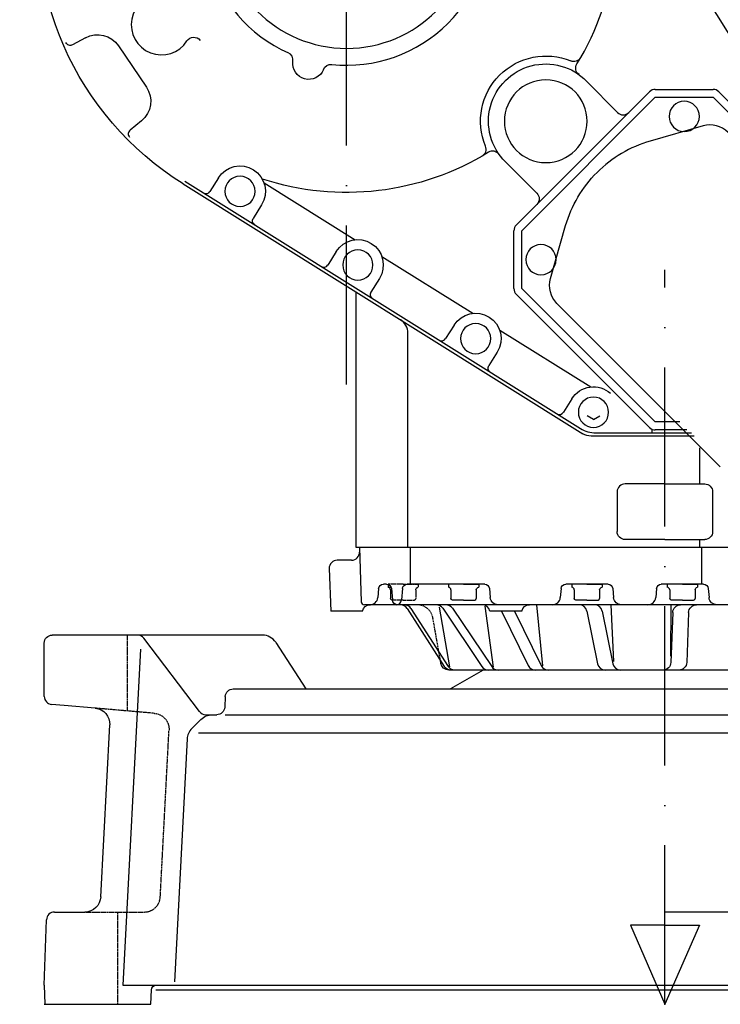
# Model space of a CAD drawing. Extents: x 284 to 2663, y 300 to 2175.
# Tile 2 of 5: x 1695 to 2135, y 300 to 919. Entities that reach past the tile are written whole.
import ezdxf

# ---------------------------------------------------------------- set-up
doc = ezdxf.new("R2010")
doc.units = 0
doc.linetypes.add('DASHED', pattern=[0.75, 0.5, -0.25])
doc.linetypes.add('GEN7', pattern=[15, 10, -2.5, 0, -2.5])
doc.layers.get('0').update_dxf_attribs({"linetype": 'CONTINUOUS'})
doc.layers.add('7', color=4, linetype='GEN7')
doc.layers.add('DIM', color=7, linetype='CONTINUOUS')

msp = doc.modelspace()

# ---------------------------------------------------------------- linework, layer by layer
at = {"linetype": 'CONTINUOUS'}
for p, q in [((2110.08, 957.85), (2145.83, 900.64)), ((1735.91, 907.36), (1727.79, 902.82)), ((1756.7, 902.18), (1774.15, 876.32)), ((2050.83, 880.1), (2070.21, 860.38)), ((2077.31, 860.35), (2090.38, 873.42)), ((2093.92, 874.89), (2130.34, 874.89)), ((2133.87, 873.42), (2217.66, 789.63)), ((2010.13, 786.09), (2093.92, 869.89)), ((2093.92, 869.89), (2130.34, 869.89)), ((2130.34, 869.89), (2214.13, 786.09)), ((2019.57, 802.61), (2077.31, 860.35)), ((1771.16, 855.1), (1763.91, 849.27)), ((2123.94, 851.9), (2090.77, 842.38)), ((1999.79, 829.31), (2019.56, 809.69)), ((1798.25, 817.19), (1826.16, 799.75)), ((1819.44, 819.28), (1814.14, 810.8)), ((1797.19, 815.5), (2048.38, 658.54)), ((1848.13, 816.19), (1905.34, 780.44)), ((1826.16, 799.75), (2047.01, 661.75)), ((1846.58, 802.32), (1841.28, 793.84)), ((2006.59, 789.63), (2019.57, 802.61)), ((2005.13, 749.68), (2005.13, 786.09)), ((2010.13, 749.68), (2010.13, 786.09)), ((2028.12, 756.07), (2037.63, 789.25)), ((1893.47, 773.02), (1888.16, 764.52)), ((1922.16, 769.93), (1979.37, 734.18)), ((1920.61, 756.06), (1915.3, 747.56)), ((2093.92, 665.89), (2010.13, 749.68)), ((1906, 587.02), (1906, 747.34)), ((2090.38, 662.35), (2006.59, 746.14)), ((2134.81, 637.72), (2032.18, 740.35)), ((1967.51, 726.76), (1962.19, 718.25)), ((1938.5, 587.02), (1938.5, 721.66)), ((1996.2, 723.67), (2053.41, 687.92)), ((1994.65, 709.8), (1989.33, 701.3)), ((2041.54, 680.5), (2036.23, 671.99)), ((2055.11, 667.4), (2051.11, 669.71)), ((2055.11, 667.4), (2059.11, 669.71)), ((2109.29, 665.89), (2093.92, 665.89)), ((2118.33, 657.02), (2053.68, 657.02)), ((2056.55, 659.02), (2116.65, 659.02)), ((2091.85, 661.33), (2091.85, 659.02)), ((2113.85, 660.89), (2093.92, 660.89)), ((2122, 627.02), (2122, 649.58)), ((2100, 627.02), (2075, 627.02)), ((2100, 627.02), (2125, 627.02)), ((2070, 622.02), (2070, 597.02)), ((2130, 622.02), (2130, 597.02)), ((2100, 592.02), (2075, 592.02)), ((2100, 592.02), (2125, 592.02)), ((2122, 587.02), (2122, 592.02)), ((2100, 587.02), (1906, 587.02)), ((2415, 587.02), (1908, 587.02)), ((1908, 587.02), (1909.19, 552.95)), ((1940, 587.02), (1940, 564.02)), ((2417, 587.02), (2100, 587.02)), ((2123, 587.02), (2123, 564.02)), ((1903.1, 579.02), (1894.06, 579.02)), ((1889.06, 573.84), (1890, 547.02)), ((1925.15, 564.02), (1923.11, 564.02)), ((1926, 564.02), (1926, 562.02)), ((1986.75, 564.02), (1938.1, 564.02)), ((1973.5, 564.02), (1964, 564.02)), ((1964, 564.02), (1964, 562.02)), ((1973.5, 564.02), (1983, 564.02)), ((1983, 564.02), (1983, 562.02)), ((2064.25, 564.02), (2037.75, 564.02)), ((2051, 564.02), (2041.5, 564.02)), ((2041.5, 564.02), (2041.5, 562.02)), ((2051, 564.02), (2060.5, 564.02)), ((2060.5, 564.02), (2060.5, 562.02)), ((2124.25, 564.02), (2097.75, 564.02)), ((2111, 564.02), (2101.5, 564.02)), ((2101.5, 564.02), (2101.5, 562.02)), ((2111, 564.02), (2120.5, 564.02)), ((2120.5, 564.02), (2120.5, 562.02)), ((1920.12, 561.28), (1919.62, 555.58)), ((1926, 562.02), (1928.02, 562.02)), ((1927.5, 560.52), (1927.5, 555.02)), ((1928.14, 561.28), (1928.77, 554.06)), ((1935.11, 561.28), (1934.48, 554.06)), ((1965.5, 560.52), (1965.5, 555.02)), ((1981.5, 560.52), (1981.5, 555.02)), ((1989.74, 561.28), (1990.23, 555.58)), ((2034.76, 561.28), (2034.26, 555.58)), ((2043, 560.52), (2043, 555.02)), ((2059, 560.52), (2059, 555.02)), ((2067.24, 561.28), (2067.73, 555.58)), ((2094.76, 561.28), (2094.26, 555.58)), ((2103, 560.52), (2103, 555.02)), ((2119, 560.52), (2119, 555.02)), ((2127.24, 561.28), (2127.73, 555.58)), ((2408.91, 551.02), (1911.18, 551.02)), ((1928.76, 554.02), (1928.5, 554.02)), ((1973.5, 554.02), (1966.5, 554.02)), ((1973.5, 554.02), (1980.5, 554.02)), ((2023.37, 512.63), (2019.48, 551.02)), ((2051, 554.02), (2044, 554.02)), ((2051, 554.02), (2058, 554.02)), ((2067.82, 515.42), (2066.17, 551.02)), ((2103.63, 518.8), (2103.98, 551.02)), ((2111, 554.02), (2104, 554.02)), ((2111, 554.02), (2118, 554.02)), ((1910, 547.02), (1890, 547.02)), ((1938.06, 548.72), (1961.38, 512.32)), ((1940.42, 548.72), (1963.74, 512.32)), ((1964.88, 512.02), (1958.46, 549.46)), ((1960.35, 548.81), (1985.02, 512.22)), ((1966.5, 548.81), (1991.16, 512.22)), ((1992.38, 511.92), (1987.05, 550.24)), ((2010, 547.02), (1990, 547.02)), ((1997.29, 547.02), (2014.09, 512.81)), ((2005.47, 547.02), (2022.27, 512.81)), ((2050.97, 547), (2057.61, 514.03)), ((2060.62, 547), (2067.26, 514.03)), ((2104.9, 546.21), (2103.72, 514.83)), ((2114.88, 546.21), (2113.7, 514.83)), ((1710, 493.46), (1710, 527)), ((1745, 532), (1715, 532)), ((1847.07, 532), (1745, 532)), ((1807.5, 483.91), (1772.5, 530.02)), ((1855.45, 527.44), (1874.45, 498.18)), ((1770.53, 523.18), (1759.47, 312)), ((1959.27, 514.15), (1958.91, 516.18)), ((2235.8, 510.02), (1964.19, 510.02)), ((1985.72, 510), (1965.25, 498.18)), ((1828.74, 498.18), (2100, 498.18)), ((2100, 498.18), (2285, 498.18)), ((1823.75, 493.44), (1823.39, 486.67)), ((1722.56, 487.78), (1714.56, 488.48)), ((1742.04, 486.07), (1722.56, 487.78)), ((1808.45, 479), (1802.71, 473.26)), ((1811.48, 481.93), (1818.4, 481.93)), ((1823.7, 481.93), (2100, 481.93)), ((2100, 481.93), (2318.23, 481.93)), ((1745.49, 367.47), (1751.16, 475.59)), ((1806.82, 470.54), (2100, 470.54)), ((2100, 470.54), (2323.38, 470.54)), ((1799.8, 466.71), (1791.79, 314.03)), ((1710, 312), (1711.43, 353.17)), ((1716.43, 358), (1735.51, 358)), ((2373.56, 358), (2100, 358)), ((1710, 312), (1710.41, 300)), ((1759.47, 312), (2100, 312)), ((2100, 312), (2294.92, 312)), ((1777, 300), (1777.31, 309.1)), ((1780.1, 309), (2302.06, 309)), ((1710, 300), (1777, 300))]:
    msp.add_line(p, q, dxfattribs=at)
at = {"linetype": 'DASHED'}
for p, q in [((1935.5, 564.02), (1926, 564.02)), ((1935.5, 564.02), (1945, 564.02)), ((1945, 564.02), (1945, 562.02)), ((1943.5, 560.52), (1943.5, 555.02)), ((1935.5, 554.02), (1928.76, 554.02)), ((1935.5, 554.02), (1942.5, 554.02)), ((1958.91, 516.18), (1954.22, 542.75)), ((1762, 532), (1762, 484.32)), ((1779.28, 482.82), (1742.04, 486.07)), ((1782.9, 367.47), (1788.4, 472.33)), ((1735.51, 358), (1772.92, 358)), ((1756, 358), (1756, 300))]:
    msp.add_line(p, q, dxfattribs=at)
at = {"linetype": 'CONTINUOUS', "extrusion": (0, 0, -1)}
for centre, radius in [((-1900, 980.02, 0), 79.35), ((-2025.15, 854.86, 0), 26), ((-2112.13, 857.89, 0), 9.5), ((-1833.01, 810.8, 0), 9.5), ((-1907.04, 764.54, 0), 9.5), ((-2022.13, 767.89, 0), 9.5), ((-1981.08, 718.28, 0), 9.5), ((-2055.11, 672.02, 0), 9.5)]:
    msp.add_circle(centre, radius, dxfattribs=at)
at = {"linetype": 'CONTINUOUS', "extrusion": (1.78479e-17, 5.81067e-18, -1)}
msp.add_arc((-1900, 980.02, 0), 194, 302, 148, dxfattribs=at)
at = {"linetype": 'CONTINUOUS'}
for centre, radius, start, end in [((1900, 980.02, 0), 90, 144.017, 245.983), ((1900, 980.02, 0), 169.94, 328.363, 18.1459), ((1900, 980.02, 0), 90, 264.017, 5.98341), ((1783.67, 915.54, 0), 19, 90.5199, 327.48), ((1861.33, 893.24, 0), 5, 351.992, 65.9834), ((2093.92, 869.89, 0), 5, 90, 135), ((2130.34, 869.89, 0), 5, 45, 90), ((2073.78, 863.88, 0), 5, 224.512, 315), ((1765.79, 846.93, 0), 3, 128.823, 224.76), ((2128.35, 836.52, 0), 16, 45, 106), ((2112.13, 767.89, 0), 77.5, 106, 135), ((1982.64, 837.28, 0), 5, 300.072, 22.4649), ((1991.76, 831.08, 0), 5, 35.4535, 121.637), ((1811.6, 812.39, 0), 3, 238, 328), ((2010.13, 786.09, 0), 5, 135, 180), ((1885.63, 766.13, 0), 3, 238, 328), ((2010.13, 749.68, 0), 5, 180, 225), ((1928.5, 721.66, 0), 10, 0, 58), ((1959.67, 719.87, 0), 3, 238, 328), ((2033.7, 673.61, 0), 3, 238, 328), ((2093.92, 665.89, 0), 5, 225, 270), ((2056.55, 677.02, 0), 18, 238, 270), ((2075, 622.02, 0), 5, 90, 180), ((1903.1, 584.02, 0), 5, 270, 2), ((1894.06, 574.02, 0), 5, 90, 182), ((1926, 560.52, 0), 1.5, 0, 90), ((1964, 560.52, 0), 1.5, 0, 90), ((2041.5, 560.52, 0), 1.5, 0, 90), ((2101.5, 560.52, 0), 1.5, 0, 90), ((1911.18, 553.02, 0), 2, 182, 270), ((1914.64, 556.02, 0), 5, 270, 355), ((1931.16, 554.35, 0), 3.33, 270, 355), ((1933.85, 546.02, 0), 5, 32.6536, 90), ((1936.21, 546.02, 0), 5, 32.6536, 90), ((1956.21, 546.02, 0), 5, 33.9828, 90), ((1962.35, 546.02, 0), 5, 33.9828, 90), ((1980.5, 555.02, 0), 1, 270, 0), ((1985.1, 546.02, 0), 5, 11.537, 90), ((2029.28, 556.02, 0), 5, 270, 355), ((2046.07, 546.02, 0), 5, 11.3884, 90), ((2055.72, 546.02, 0), 5, 11.3884, 90), ((2058, 555.02, 0), 1, 270, 0), ((2089.28, 556.02, 0), 5, 270, 355), ((2118, 555.02, 0), 1, 270, 0), ((1768.51, 527, 0), 5, 37.1968, 90), ((1847.07, 522, 0), 10, 32.9878, 90), ((2062.52, 515.02, 0), 5, 191.388, 270), ((2072.16, 515.02, 0), 5, 191.388, 270), ((1989.16, 515.02, 0), 5, 213.983, 270), ((1995.31, 515.02, 0), 5, 213.983, 270), ((2018.57, 515.02, 0), 5, 206.155, 270), ((2026.76, 515.02, 0), 5, 206.155, 270), ((1715, 493.46, 0), 5, 180, 265), ((1811.48, 486.93, 0), 5, 217.197, 270), ((1809.78, 466.19, 0), 10, 135, 177), ((1716.43, 353, 0), 5, 90, 178)]:
    msp.add_arc(centre, radius, start, end, dxfattribs=at)
at = {"linetype": 'CONTINUOUS', "extrusion": (5.48239e-17, 2.20308e-16, -1)}
msp.add_arc((-1743.44, 893.24, 0), 16, 61.9486, 146, dxfattribs=at)
at = {"linetype": 'CONTINUOUS', "extrusion": (3.58929e-17, 1.05485e-16, -1)}
msp.add_arc((-1726.33, 905.44, 0), 3, 240.823, 336.76, dxfattribs=at)
at = {"linetype": 'CONTINUOUS', "extrusion": (-3.04723e-17, 6.95741e-16, -1)}
msp.add_arc((-1803.91, 902.64, 0), 5, 32.5199, 142.464, dxfattribs=at)
at = {"linetype": 'CONTINUOUS', "extrusion": (-2.59622e-16, -2.5304e-16, -1)}
msp.add_arc((-2025.15, 854.86, 0), 41, 337.535, 112.465, dxfattribs=at)
at = {"linetype": 'CONTINUOUS', "extrusion": (-1.01872e-16, 1.329e-16, -1)}
msp.add_arc((-1876.18, 891.15, 0), 10, 201.992, 8.00752, dxfattribs=at)
at = {"linetype": 'CONTINUOUS', "extrusion": (1.48695e-16, 2.98694e-17, -1)}
msp.add_arc((-2025.15, 854.86, 0), 36, 314.791, 135.488, dxfattribs=at)
at = {"linetype": 'CONTINUOUS', "extrusion": (5.09123e-16, -1.50143e-15, -1)}
msp.add_arc((-2042.73, 897.37, 0), 5, 210.072, 292.465, dxfattribs=at)
at = {"linetype": 'CONTINUOUS', "extrusion": (3.42736e-16, -5.70138e-16, -1)}
msp.add_arc((-1890.09, 885.54, 0), 5, 21.9925, 95.9834, dxfattribs=at)
at = {"linetype": 'CONTINUOUS', "extrusion": (3.31145e-16, 6.71002e-17, -1)}
msp.add_arc((-2048.94, 888.26, 0), 5, 305.454, 31.6367, dxfattribs=at)
at = {"linetype": 'CONTINUOUS', "extrusion": (-4.16636e-16, 5.87457e-17, -1)}
msp.add_arc((-1760.89, 867.37, 0), 16, 146, 230.051, dxfattribs=at)
at = {"linetype": 'CONTINUOUS', "extrusion": (-4.88579e-18, 4.1309e-17, -1)}
msp.add_arc((-1900, 980.02, 0), 169.94, 238.363, 288.146, dxfattribs=at)
at = {"linetype": 'CONTINUOUS', "extrusion": (-5.91372e-17, 1.30912e-16, -1)}
msp.add_arc((-1833.01, 810.8, 0), 16, 32, 212, dxfattribs=at)
at = {"linetype": 'CONTINUOUS', "extrusion": (2.15203e-16, -1.26763e-16, -1)}
msp.add_arc((-2112.13, 767.89, 0), 77.5, 16, 45, dxfattribs=at)
at = {"linetype": 'CONTINUOUS', "extrusion": (6.91946e-16, 1.26233e-18, -1)}
msp.add_arc((-2016.03, 806.14, 0), 5, 134.791, 225, dxfattribs=at)
at = {"linetype": 'CONTINUOUS', "extrusion": (-1.35515e-15, -3.1286e-16, -1)}
for centre in [(-1843.82, 792.25, 0), (-1991.89, 699.73, 0)]:
    msp.add_arc(centre, 3, 302, 32, dxfattribs=at)
at = {"linetype": 'CONTINUOUS', "extrusion": (-3.06144e-17, 6.77737e-17, -1)}
msp.add_arc((-1907.04, 764.54, 0), 16, 32, 212, dxfattribs=at)
at = {"linetype": 'CONTINUOUS', "extrusion": (-7.24971e-16, -1.8749e-16, -1)}
msp.add_arc((-2043.5, 751.66, 0), 16, 315, 16, dxfattribs=at)
at = {"linetype": 'CONTINUOUS', "extrusion": (-1.27853e-15, -2.95172e-16, -1)}
msp.add_arc((-1917.86, 745.99, 0), 3, 302, 32, dxfattribs=at)
at = {"linetype": 'CONTINUOUS', "extrusion": (7.66457e-17, -1.69674e-16, -1)}
msp.add_arc((-1981.08, 718.28, 0), 16, 32, 212, dxfattribs=at)
at = {"linetype": 'CONTINUOUS', "extrusion": (-1.95139e-17, 1.37278e-16, -1)}
msp.add_arc((-2055.11, 672.02, 0), 16, 32, 131.819, dxfattribs=at)
at = {"linetype": 'CONTINUOUS', "extrusion": (-8.16058e-16, -2.84593e-15, -1)}
msp.add_arc((-2053.68, 667.02, 0), 10, 270, 302, dxfattribs=at)
at = {"linetype": 'CONTINUOUS', "extrusion": (5.79271e-16, 5.7927e-16, -1)}
msp.add_arc((-2125, 622.02, 0), 5, 90, 180, dxfattribs=at)
at = {"linetype": 'CONTINUOUS', "extrusion": (-5.62589e-16, -5.62589e-16, -1)}
msp.add_arc((-2075, 597.02, 0), 5, 270, 0, dxfattribs=at)
at = {"linetype": 'CONTINUOUS', "extrusion": (5.7927e-16, -5.79271e-16, -1)}
msp.add_arc((-2125, 597.02, 0), 5, 180, 270, dxfattribs=at)
at = {"linetype": 'CONTINUOUS', "extrusion": (1.30282e-15, -1.42178e-15, -1)}
msp.add_arc((-1923.11, 561.02, 0), 3, 5, 90, dxfattribs=at)
at = {"linetype": 'CONTINUOUS', "extrusion": (1.14732e-16, 1.25209e-16, -1)}
msp.add_arc((-1925.15, 561.02, 0), 3, 90, 175, dxfattribs=at)
at = {"linetype": 'CONTINUOUS', "extrusion": (5.5701e-16, -6.07869e-16, -1)}
msp.add_arc((-1938.1, 561.02, 0), 3, 5, 90, dxfattribs=at)
at = {"linetype": 'CONTINUOUS', "extrusion": (-6.32976e-16, -6.90772e-16, -1)}
msp.add_arc((-1986.75, 561.02, 0), 3, 90, 175, dxfattribs=at)
at = {"linetype": 'CONTINUOUS', "extrusion": (8.02721e-16, -8.76017e-16, -1)}
msp.add_arc((-2037.75, 561.02, 0), 3, 5, 90, dxfattribs=at)
at = {"linetype": 'CONTINUOUS', "extrusion": (-9.87581e-16, -1.07776e-15, -1)}
msp.add_arc((-2064.25, 561.02, 0), 3, 90, 175, dxfattribs=at)
at = {"linetype": 'CONTINUOUS', "extrusion": (5.61667e-16, -6.12953e-16, -1)}
msp.add_arc((-2097.75, 561.02, 0), 3, 5, 90, dxfattribs=at)
at = {"linetype": 'CONTINUOUS', "extrusion": (1.76644e-16, 1.92772e-16, -1)}
msp.add_arc((-2124.25, 561.02, 0), 3, 90, 175, dxfattribs=at)
at = {"linetype": 'DASHED', "extrusion": (-1.81969e-15, 1.81969e-15, -1)}
msp.add_arc((-1945, 560.52, 0), 1.5, 0, 90, dxfattribs=at)
at = {"linetype": 'CONTINUOUS', "extrusion": (-1.91128e-15, 1.91128e-15, -1)}
msp.add_arc((-1983, 560.52, 0), 1.5, 0, 90, dxfattribs=at)
at = {"linetype": 'CONTINUOUS', "extrusion": (-1.81969e-15, 1.81969e-15, -1)}
msp.add_arc((-2060.5, 560.52, 0), 1.5, 0, 90, dxfattribs=at)
at = {"linetype": 'CONTINUOUS', "extrusion": (-1.96688e-15, 1.96688e-15, -1)}
msp.add_arc((-2120.5, 560.52, 0), 1.5, 0, 90, dxfattribs=at)
at = {"linetype": 'CONTINUOUS', "extrusion": (-9.87138e-16, 1.20899e-15, -1)}
msp.add_arc((-1914.9, 546.02, 0), 5, 11.537, 90, dxfattribs=at)
at = {"linetype": 'CONTINUOUS', "extrusion": (-2.78351e-15, -2.78351e-15, -1)}
msp.add_arc((-1928.5, 555.02, 0), 1, 270, 0, dxfattribs=at)
at = {"linetype": 'CONTINUOUS', "extrusion": (1.30836e-15, 1.42783e-15, -1)}
msp.add_arc((-1932.09, 554.35, 0), 3.33, 270, 355, dxfattribs=at)
at = {"linetype": 'DASHED'}
for centre, radius, start, end in [((1942.5, 555.02, 0), 1, 270, 0), ((1944.38, 541.02, 0), 10, 10, 90), ((1772.92, 368, 0), 10, 270, 357)]:
    msp.add_arc(centre, radius, start, end, dxfattribs=at)
at = {"linetype": 'CONTINUOUS', "extrusion": (-2.86691e-15, -2.86691e-15, -1)}
msp.add_arc((-1966.5, 555.02, 0), 1, 270, 0, dxfattribs=at)
at = {"linetype": 'CONTINUOUS', "extrusion": (4.59717e-16, 5.01693e-16, -1)}
msp.add_arc((-1995.22, 556.02, 0), 5, 270, 355, dxfattribs=at)
at = {"linetype": 'CONTINUOUS', "extrusion": (8.74709e-16, -1.0713e-15, -1)}
msp.add_arc((-2014.9, 546.02, 0), 5, 11.537, 90, dxfattribs=at)
at = {"linetype": 'CONTINUOUS', "extrusion": (-2.89635e-15, -2.89635e-15, -1)}
for centre in [(-2044, 555.02, 0), (-2104, 555.02, 0)]:
    msp.add_arc(centre, 1, 270, 0, dxfattribs=at)
at = {"linetype": 'CONTINUOUS', "extrusion": (-2.99062e-16, -3.26369e-16, -1)}
msp.add_arc((-2072.72, 556.02, 0), 5, 270, 355, dxfattribs=at)
at = {"linetype": 'CONTINUOUS', "extrusion": (7.51383e-16, -7.80111e-16, -1)}
msp.add_arc((-2109.89, 546.02, 0), 5, 2.14932, 90, dxfattribs=at)
at = {"linetype": 'CONTINUOUS', "extrusion": (-4.67153e-16, 4.85014e-16, -1)}
msp.add_arc((-2119.88, 546.02, 0), 5, 2.14932, 90, dxfattribs=at)
at = {"linetype": 'CONTINUOUS', "extrusion": (-8.70928e-16, -9.5045e-16, -1)}
msp.add_arc((-2132.72, 556.02, 0), 5, 270, 355, dxfattribs=at)
at = {"linetype": 'CONTINUOUS', "extrusion": (-5.62589e-16, 5.62589e-16, -1)}
msp.add_arc((-1715, 527, 0), 5, 0, 90, dxfattribs=at)
at = {"linetype": 'CONTINUOUS', "extrusion": (4.17494e-16, 4.97551e-16, -1)}
msp.add_arc((-1964.19, 515.02, 0), 5, 270, 350, dxfattribs=at)
at = {"linetype": 'CONTINUOUS', "extrusion": (-5.65523e-16, 5.87146e-16, -1)}
for centre in [(-2098.72, 515.02, 0), (-2108.71, 515.02, 0)]:
    msp.add_arc(centre, 5, 182.149, 270, dxfattribs=at)
at = {"linetype": 'CONTINUOUS', "extrusion": (-8.61905e-16, -1.57605e-15, -1)}
msp.add_arc((-1965.59, 515.02, 0), 5, 270, 327.346, dxfattribs=at)
at = {"linetype": 'CONTINUOUS', "extrusion": (-2.53119e-16, -4.62846e-16, -1)}
msp.add_arc((-1967.95, 515.02, 0), 5, 270, 327.346, dxfattribs=at)
at = {"linetype": 'CONTINUOUS', "extrusion": (-5.40652e-16, 5.69727e-16, -1)}
msp.add_arc((-1828.74, 493.18, 0), 5, 3, 90, dxfattribs=at)
at = {"linetype": 'CONTINUOUS', "extrusion": (1.31276e-16, 1.14117e-16, -1)}
msp.add_arc((-1741.17, 476.11, 0), 10, 95, 183, dxfattribs=at)
at = {"linetype": 'DASHED', "extrusion": (-1.61439e-16, -1.40336e-16, -1)}
msp.add_arc((-1778.41, 472.85, 0), 10, 95, 183, dxfattribs=at)
at = {"linetype": 'CONTINUOUS', "extrusion": (-8.0994e-16, 8.53498e-16, -1)}
msp.add_arc((-1818.4, 486.93, 0), 5, 183, 270, dxfattribs=at)
at = {"linetype": 'CONTINUOUS', "extrusion": (4.5901e-16, -1.10815e-15, -1)}
msp.add_arc((-1815.52, 471.93, 0), 10, 45, 90, dxfattribs=at)
at = {"linetype": 'CONTINUOUS', "extrusion": (1.40839e-16, -1.48414e-16, -1)}
msp.add_arc((-1735.51, 368, 0), 10, 183, 270, dxfattribs=at)
at = {"linetype": 'CONTINUOUS', "extrusion": (-5.68643e-16, 5.88846e-16, -1)}
msp.add_arc((-1780.31, 309, 0), 3, 2, 90, dxfattribs=at)
at = {"layer": '7', "ltscale": 10}
for p, q in [((1900, 689.44, 0), (1900, 2055.63, 0)), ((2100, 300), (2100, 761.42))]:
    msp.add_line(p, q, dxfattribs=at)
at = {"layer": '7', "linetype": 'CONTINUOUS'}
for p, q in [((2100, 349.83), (2078.31, 349.83)), ((2078.31, 349.83), (2100, 300)), ((2100, 349.83), (2121.69, 349.83)), ((2121.69, 349.83), (2100, 300))]:
    msp.add_line(p, q, dxfattribs=at)
at = {"layer": 'DIM', "color": 90, "linetype": 'CONTINUOUS'}
msp.add_point((2100, 300), dxfattribs=at)

doc.saveas('drawing.dxf')
